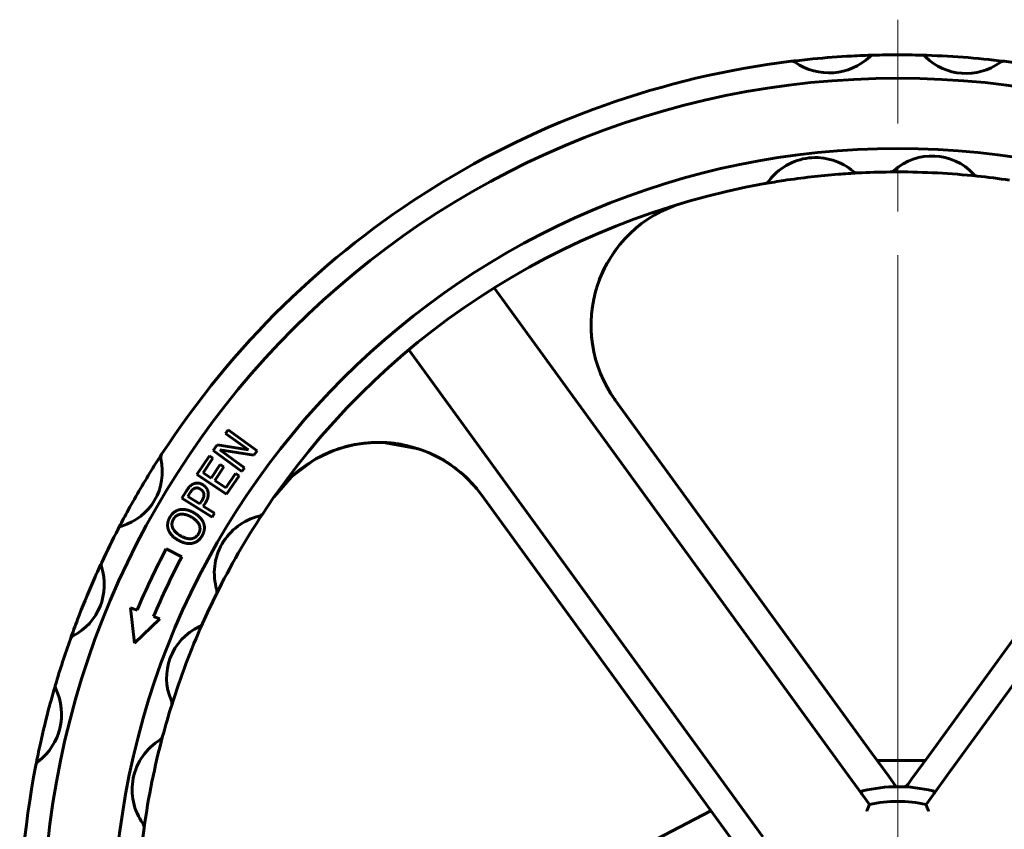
# Model space of a CAD drawing. Header units: millimetres. Extents: x -172 to 344, y 0 to 434.
# Tile 6 of 9: x 56 to 90, y 352 to 380. Entities that reach past the tile are written whole.
import ezdxf

# ---------------------------------------------------------------- set-up
doc = ezdxf.new("R2010")
doc.units = ezdxf.units.MM
doc.linetypes.add('K5LT_AXLED', pattern=[27.653843, 23.153843, -1.5, 1.5, -1.5])
doc.linetypes.add('K5LT_BASIC', pattern=[0])
doc.layers.add('Системный слой (1)', color=7, linetype='Continuous', true_color=0x6c6c6c)

# ---------------------------------------------------------------- blocks, each defined once
blk = doc.blocks.new('U3')
at = {"layer": 'Системный слой (1)', "color": 143, "linetype": 'K5LT_BASIC', "lineweight": 60, "true_color": 0x33acca}
for p, q in [((76.56, 371.969), (76.302, 371.606)), ((76.302, 371.606), (76.083, 371.22)), ((76.083, 371.22), (75.903, 370.814)), ((75.619, 369.351), (75.625, 369.029)), ((75.625, 369.029), (75.654, 368.71)), ((75.654, 368.71), (75.699, 368.429)), ((75.699, 368.429), (75.706, 368.398)), ((75.706, 368.398), (75.707, 368.393))]:
    blk.add_line(p, q, dxfattribs=at)
blk = doc.blocks.new('U9')
at = {"layer": 'Системный слой (1)', "color": 143, "linetype": 'K5LT_BASIC', "lineweight": 60, "true_color": 0x33acca}
for p, q in [((66.938, 365.02), (66.832, 364.981)), ((66.991, 365.039), (66.938, 365.02)), ((67.017, 365.049), (66.991, 365.039)), ((67.031, 365.054), (67.017, 365.049)), ((67.037, 365.057), (67.031, 365.054)), ((67.04, 365.058), (67.037, 365.057)), ((67.042, 365.059), (67.04, 365.058)), ((67.043, 365.059), (67.042, 365.059)), ((67.046, 365.06), (67.043, 365.059)), ((67.048, 365.061), (67.046, 365.06)), ((67.049, 365.061), (67.048, 365.061)), ((67.05, 365.061), (67.049, 365.061)), ((67.051, 365.062), (67.05, 365.062)), ((67.05, 365.062), (67.05, 365.061)), ((67.052, 365.062), (67.051, 365.062)), ((67.051, 365.062), (67.051, 365.062)), ((67.053, 365.062), (67.052, 365.062)), ((67.055, 365.063), (67.053, 365.062)), ((67.557, 365.189), (67.055, 365.063)), ((67.926, 365.242), (67.557, 365.189)), ((68.112, 365.257), (67.926, 365.242)), ((68.205, 365.261), (68.112, 365.257)), ((68.251, 365.262), (68.205, 365.261)), ((68.275, 365.262), (68.251, 365.262)), ((68.286, 365.263), (68.275, 365.262)), ((68.292, 365.263), (68.286, 365.263)), ((68.296, 365.263), (68.292, 365.263)), ((68.305, 365.263), (68.296, 365.263)), ((68.322, 365.263), (68.305, 365.263)), ((68.526, 365.259), (68.322, 365.263)), ((69.729, 365.043), (68.526, 365.259)), ((66.159, 364.665), (65.382, 364.085)), ((66.218, 364.697), (66.159, 364.665)), ((66.622, 364.899), (66.218, 364.697)), ((66.832, 364.981), (66.622, 364.899)), ((70.349, 364.782), (70.347, 364.783)), ((70.347, 364.783), (70.347, 364.783)), ((70.351, 364.782), (70.349, 364.782)), ((70.351, 364.781), (70.351, 364.782)), ((70.352, 364.781), (70.351, 364.781)), ((70.353, 364.78), (70.352, 364.781)), ((70.352, 364.781), (70.352, 364.781)), ((70.354, 364.78), (70.353, 364.78)), ((70.353, 364.78), (70.353, 364.78)), ((70.353, 364.78), (70.353, 364.78)), ((70.353, 364.78), (70.353, 364.78)), ((70.355, 364.779), (70.354, 364.78)), ((70.356, 364.779), (70.355, 364.779)), ((70.361, 364.776), (70.356, 364.779)), ((70.371, 364.771), (70.361, 364.776)), ((70.379, 364.767), (70.371, 364.771)), ((70.385, 364.764), (70.379, 364.767)), ((70.397, 364.758), (70.385, 364.764)), ((70.421, 364.744), (70.397, 364.758)), ((70.852, 364.478), (70.421, 364.744)), ((71.31, 364.11), (70.852, 364.478)), ((65.382, 364.085), (64.797, 363.409)), ((71.713, 363.685), (71.31, 364.11)), ((64.797, 363.408), (64.796, 363.407)), ((64.797, 363.409), (64.797, 363.409)), ((64.797, 363.409), (64.797, 363.408)), ((64.797, 363.408), (64.797, 363.408))]:
    blk.add_line(p, q, dxfattribs=at)
blk = doc.blocks.new('U10')
at = {"layer": 'Системный слой (1)', "color": 143, "linetype": 'K5LT_BASIC', "lineweight": 60, "true_color": 0x33acca}
for p, q in [((76.017, 371.085), (76.053, 371.161)), ((76.053, 371.161), (76.091, 371.237)), ((76.091, 371.237), (76.129, 371.311)), ((75.64, 368.83), (75.639, 368.834))]:
    blk.add_line(p, q, dxfattribs=at)
blk = doc.blocks.new('U34')
at = {"layer": 'Системный слой (1)', "color": 143, "linetype": 'K5LT_BASIC', "lineweight": 60, "true_color": 0x33acca}
for p, q in [((85.39, 354.402), (86.099, 354.402)), ((86.099, 354.402), (87.042, 354.402))]:
    blk.add_line(p, q, dxfattribs=at)
blk = doc.blocks.new('U43')
at = {"layer": 'Системный слой (1)', "color": 30, "linetype": 'K5LT_AXLED', "lineweight": 18, "true_color": 0xff8000}
blk.add_line((86.099, 348.502), (86.099, 379.702), dxfattribs=at)

msp = doc.modelspace()

# ---------------------------------------------------------------- linework, layer by layer
at = {"layer": 'Системный слой (1)', "color": 143, "linetype": 'K5LT_BASIC', "lineweight": 60, "true_color": 0x33acca}
for p, q in [((84.7266, 374.4656), (84.732, 374.4659)), ((81.5567, 374.1019), (81.569, 374.1041)), ((84.3988, 353.9049), (72.3099, 370.5438)), ((99.8889, 370.5438), (87.8, 353.9049)), ((69.3974, 368.4278), (81.4863, 351.7889)), ((85.2033, 354.6593), (76.4489, 366.7087)), ((95.9412, 366.6512), (87.1481, 354.5485)), ((63.1323, 365.5722), (63.2214, 365.6945)), ((63.2214, 365.6945), (64.2077, 364.9766)), ((63.9133, 365.0038), (63.1323, 365.5722)), ((62.7076, 364.9887), (62.8432, 365.175)), ((62.8432, 365.175), (63.9133, 365.0038)), ((64.1007, 364.8295), (62.9325, 365.0121)), ((62.9325, 365.0121), (63.783, 364.3931)), ((62.154, 364.1716), (62.5796, 364.8051)), ((62.6995, 364.7246), (62.3642, 364.2257)), ((62.5796, 364.8051), (62.6995, 364.7246)), ((63.694, 364.2708), (62.7076, 364.9887)), ((64.2077, 364.9766), (64.1007, 364.8295)), ((62.6416, 364.0393), (62.9542, 364.5046)), ((63.074, 364.4241), (62.7614, 363.9588)), ((62.9542, 364.5046), (63.074, 364.4241)), ((63.783, 364.3931), (63.694, 364.2708)), ((63.1667, 363.4912), (62.154, 364.1716)), ((62.3642, 364.2257), (62.6416, 364.0393)), ((63.1373, 363.7063), (63.4725, 364.2052)), ((63.5923, 364.1247), (63.1667, 363.4912)), ((63.4725, 364.2052), (63.5923, 364.1247)), ((62.7614, 363.9588), (63.1373, 363.7063)), ((61.6384, 363.3537), (61.8005, 363.6137)), ((62.6736, 362.7082), (61.6384, 363.3537)), ((61.9144, 363.5311), (61.8433, 363.417)), ((61.8433, 363.417), (62.2561, 363.1596)), ((71.8796, 363.4704), (80.6728, 351.3677)), ((62.2561, 363.1596), (62.3147, 363.2536)), ((62.4462, 363.203), (62.3735, 363.0864)), ((62.3735, 363.0864), (62.7594, 362.8458)), ((62.7594, 362.8458), (62.6736, 362.7082)), ((61.1063, 361.6325), (61.6375, 361.3534)), ((60.0174, 358.4044), (59.8884, 359.6118)), ((59.8884, 359.6118), (60.1094, 359.5279)), ((60.6705, 359.3147), (60.8912, 359.2309)), ((60.8912, 359.2309), (60.0174, 358.4044)), ((85.7784, 353.8678), (85.2033, 354.6593)), ((87.1481, 354.5485), (86.573, 353.7569)), ((84.8931, 353.2246), (84.3988, 353.9049)), ((87.8, 353.9049), (87.3057, 353.2246)), ((86.0444, 353.5016), (85.7784, 353.8678)), ((86.4537, 353.5927), (86.4452, 353.581)), ((86.573, 353.7569), (86.4537, 353.5927)), ((85.1314, 352.8965), (84.8931, 353.2246)), ((87.3057, 353.2246), (87.0674, 352.8965)), ((79.7171, 352.6831), (73.5994, 349.5019))]:
    msp.add_line(p, q, dxfattribs=at)
at = {"layer": 'Системный слой (1)', "color": 30, "linetype": 'K5LT_AXLED', "lineweight": 18, "true_color": 0xff8000}
msp.add_line((86.0994, 351.4019), (86.0994, 356.4019), dxfattribs=at)
at = {"layer": 'Системный слой (1)', "color": 143, "linetype": 'K5LT_BASIC', "lineweight": 60, "true_color": 0x33acca}
for centre, radius, start, end in [((86.0994, 348.5019), 30, 93.01149, 95.54023), ((86.0994, 348.5019), 30, 91.57778, 93.01149), ((85.2789, 378.2906), 0.2, 91.57778, 133.25247), ((86.0994, 348.5019), 30, 90, 91.57778), ((86.0994, 348.5019), 30, 88.445, 90), ((86.0994, 348.5019), 30, 83.03153, 88.445), ((86.9081, 378.2909), 0.2, 45.45984, 88.445), ((86.9081, 378.2909), 0.2, 45.45984, 88.445), ((86.0994, 348.5019), 30, 96.97395, 146.96572), ((86.0994, 348.5019), 30, 95.54023, 96.97395), ((82.4812, 378.0814), 0.2, 55.29926, 96.97395), ((82.4812, 378.0814), 0.2, 55.29926, 96.97395), ((83.7508, 379.9149), 2.0302, 235.29926, 313.25247), ((88.4349, 379.8424), 1.9767, 225.45984, 306.01669), ((89.7149, 378.0817), 0.2, 83.03153, 126.01669), ((86.0994, 348.5019), 30, 80.6096, 83.03153), ((86.0994, 348.5019), 29.2, 90, 180), ((86.0994, 348.5019), 29.2, 180, 90), ((86.0994, 348.5019), 26.8, 90, 180), ((86.0994, 348.5019), 26.8, 180, 90), ((83.2931, 372.986), 2.005, 49.61683, 143.46037), ((87.2655, 373.1187), 1.9291, 42.56209, 132.01382), ((86.0994, 348.5019), 26, 94.47409, 98.60311), ((86.0994, 348.5019), 26, 93.0143, 94.47409), ((84.7217, 374.6656), 0.2, 229.61683, 273.0143), ((84.7217, 374.6656), 0.2, 229.61683, 273.0143), ((86.0994, 348.5019), 26, 90.56623, 93.0143), ((85.8405, 374.7006), 0.2, 270.56623, 312.01382), ((86.0994, 348.5019), 26, 90, 90.56623), ((86.0994, 348.5019), 26, 84.00969, 90), ((88.8337, 374.5588), 0.2, 222.56209, 264.00969), ((88.8337, 374.5588), 0.2, 222.56209, 264.00969), ((86.0994, 348.5019), 26, 100.06289, 146.56776), ((81.5215, 374.2988), 0.2, 280.06289, 323.46037), ((86.0994, 348.5019), 26, 98.60311, 100.06216), ((86.0994, 348.5019), 26, 81.55484, 84.00969), ((79.9681, 369.2655), 4.35, 106.45131, 216), ((68.3604, 360.9136), 4.35, 36, 145.02012), ((59.0355, 364.2612), 1.9372, 286.43548, 13.13984), ((86.0994, 348.5019), 30, 146.96572, 148.20314), ((61.1168, 364.7471), 0.2, 146.96572, 193.13984), ((86.0994, 348.5019), 30, 148.20314, 151.37217), ((86.0994, 348.5019), 30, 151.37217, 152.6096), ((64.7435, 360.8013), 1.9953, 103.40612, 196.71648), ((86.0994, 348.5019), 26, 146.56776, 153.55484), ((64.2345, 362.9368), 0.2, 283.40612, 326.56776), ((59.6402, 362.2114), 0.2, 106.43548, 152.6096), ((59.6402, 362.2114), 0.2, 106.43548, 152.6096), ((86.0994, 348.5019), 30, 152.6096, 155.03153), ((86.0994, 348.5019), 28.2324, 152.28389, 156.98793), ((86.0994, 348.5019), 27.6324, 152.28389, 156.96391), ((57.0145, 360.4078), 1.9767, 297.45984, 18.01669), ((86.0994, 348.5019), 30, 155.03153, 156.40337), ((59.0845, 361.081), 0.2, 155.03153, 198.01669), ((86.0994, 348.5019), 30, 156.40337, 159.07316), ((86.0994, 348.5019), 26, 153.55484, 156.00969), ((62.641, 360.1698), 0.2, 333.55484, 16.71648), ((60.3898, 359.4213), 0.3, 156.98793, 159.1988), ((86.0994, 348.5019), 30, 159.07316, 160.445), ((63.0477, 357.2179), 1.9291, 114.56209, 204.01382), ((86.0994, 348.5019), 26, 156.00969, 162.56623), ((62.1627, 359.1543), 0.2, 294.56209, 336.00969), ((62.1627, 359.1543), 0.2, 315.27653, 336.00969), ((58.0183, 358.4763), 0.2, 117.45984, 160.445), ((86.0994, 348.5019), 30, 160.445, 163.57778), ((86.0994, 348.5019), 30, 163.57778, 165.01149), ((57.5151, 356.9267), 0.2, 163.57778, 205.25247), ((55.4981, 355.9753), 2.0302, 307.29926, 25.25247), ((57.5151, 356.9267), 0.2, 184.42843, 205.25247), ((86.0994, 348.5019), 30, 165.01149, 167.54023), ((86.0994, 348.5019), 26, 162.56623, 165.0143), ((61.1029, 356.3515), 0.2, 342.56623, 24.01382), ((61.1029, 356.3515), 0.2, 3.28066, 24.01382), ((86.0994, 348.5019), 30, 167.54023, 168.97395), ((61.9464, 353.3989), 2.005, 121.61683, 215.46037), ((86.0994, 348.5019), 26, 165.0143, 172.06289), ((60.7905, 355.2766), 0.2, 301.61683, 345.0143), ((86.0994, 348.5019), 30, 168.97395, 218.96572), ((56.8495, 354.2013), 0.2, 127.29926, 168.97395), ((56.8495, 354.2013), 0.2, 148.1499, 168.97395), ((86.2834, 353.6986), 0.2, 267.97258, 324), ((86.0994, 348.5019), 5, 76.19304, 103.80696), ((86.0994, 348.5019), 4.5, 77.57818, 102.42182), ((60.1504, 352.1197), 0.2, 352.06289, 35.46037), ((86.0994, 348.5019), 26, 172.06289, 218.56776)]:
    msp.add_arc(centre, radius, start, end, dxfattribs=at)
for points, knots in [([(76.4489, 366.7087), (76.4044, 366.7699), (76.3616, 366.8323), (76.2792, 366.9593), (76.2397, 367.0239), (76.1642, 367.1551), (76.1281, 367.2217), (76.0909, 367.2949), (76.088, 367.3006), (76.082, 367.3125), (76.0789, 367.3186), (76.0731, 367.3303), (76.0704, 367.3358), (76.0652, 367.3463), (76.0628, 367.3513), (76.0582, 367.3608), (76.056, 367.3653), (76.0519, 367.3738), (76.0499, 367.3779), (76.0462, 367.3856), (76.0445, 367.3892), (76.0412, 367.3962), (76.0396, 367.3995), (76.0367, 367.4057), (76.0353, 367.4087), (76.0326, 367.4143), (76.0314, 367.417), (76.029, 367.422), (76.0279, 367.4244), (76.0258, 367.429), (76.0248, 367.4312), (76.0229, 367.4353), (76.022, 367.4372), (76.0202, 367.4409), (76.0194, 367.4427), (76.0179, 367.446), (76.0172, 367.4476), (76.0162, 367.4497), (76.016, 367.4502), (76.0157, 367.4507)], [0, 0, 0, 0, 4.7414457, 4.7414457, 9.4828914, 9.4828914, 14.224337, 14.224337, 14.6259768, 14.6259768, 15.0551686, 15.0551686, 15.4413756, 15.4413756, 15.788903, 15.788903, 16.1016247, 16.1016247, 16.3830264, 16.3830264, 16.6362451, 16.6362451, 16.8641032, 16.8641032, 17.0691408, 17.0691408, 17.2536433, 17.2536433, 17.4196674, 17.4196674, 17.5690638, 17.5690638, 17.7034977, 17.7034977, 17.8244677, 17.8244677, 17.9333223, 17.9333223, 17.9689139, 17.9689139, 17.9689139, 17.9689139]), ([(66.4421, 364.8177), (66.4529, 364.823), (66.4638, 364.8283), (66.5683, 364.8787), (66.6641, 364.9195), (66.8325, 364.9878), (66.906, 365.0138), (67.1552, 365.0969), (67.3342, 365.1441), (67.7005, 365.2165), (67.888, 365.2412), (68.1579, 365.2592), (68.24, 365.2631), (68.3494, 365.2633), (68.3769, 365.2641), (68.4842, 365.2612), (68.5641, 365.2598), (68.6536, 365.2541), (68.6635, 365.2534), (68.7472, 365.2475), (68.8209, 365.2403), (68.9243, 365.2276), (68.9544, 365.2235), (68.9968, 365.2174), (69.0091, 365.2155), (69.0265, 365.2128), (69.0315, 365.212), (69.0387, 365.2109), (69.0407, 365.2106), (69.0437, 365.2101), (69.0445, 365.21), (69.0462, 365.2097), (69.0471, 365.2096), (69.0485, 365.2094), (69.049, 365.2093), (69.0505, 365.209), (69.0515, 365.2089), (69.0542, 365.2084), (69.0561, 365.2081), (69.0615, 365.2072), (69.0651, 365.2066), (69.0759, 365.2049), (69.083, 365.2037), (69.109, 365.1992), (69.1278, 365.1959), (69.1465, 365.1924)], [12.7445588, 12.7445588, 12.7445588, 12.7445588, 12.9546664, 12.9546664, 14.7713412, 14.7713412, 16.131414, 16.131414, 19.3635336, 19.3635336, 22.6741863, 22.6741863, 24.118653, 24.118653, 24.6030652, 24.6030652, 26.0114874, 26.0114874, 26.1867754, 26.1867754, 27.4936505, 27.4936505, 28.0305373, 28.0305373, 28.2510997, 28.2510997, 28.3417105, 28.3417105, 28.378935, 28.378935, 28.3942274, 28.3942274, 28.4095199, 28.4095199, 28.419375, 28.419375, 28.4363667, 28.4363667, 28.4689907, 28.4689907, 28.5335589, 28.5335589, 28.6623556, 28.6623556, 29, 29, 29, 29]), ([(70.0809, 364.9083), (70.0824, 364.9076), (70.0839, 364.907), (70.0881, 364.9052), (70.0908, 364.904), (70.0959, 364.9018), (70.0983, 364.9007), (70.103, 364.8987), (70.1052, 364.8978), (70.1094, 364.8959), (70.1114, 364.895), (70.1152, 364.8934), (70.117, 364.8926), (70.1205, 364.891), (70.1221, 364.8903), (70.1253, 364.8889), (70.1268, 364.8882), (70.1297, 364.8869), (70.131, 364.8863), (70.1336, 364.8852), (70.1349, 364.8846), (70.1374, 364.8835), (70.1386, 364.883), (70.1405, 364.8821), (70.1412, 364.8818), (70.1427, 364.8811), (70.1436, 364.8807), (70.1463, 364.8795), (70.148, 364.8787), (70.1531, 364.8764), (70.1565, 364.8749), (70.1667, 364.8703), (70.1735, 364.8672), (70.1938, 364.8578), (70.2073, 364.8515), (70.2475, 364.8325), (70.2742, 364.8196), (70.3413, 364.7862), (70.3813, 364.7649), (70.4337, 364.7375), (70.4458, 364.7308), (70.5157, 364.6924), (70.5725, 364.6591), (70.6701, 364.6005), (70.7105, 364.5746), (70.8457, 364.486), (70.9382, 364.42), (71.0278, 364.3505)], [9.9349958, 9.9349958, 9.9349958, 9.9349958, 10.0159627, 10.0159627, 10.1588814, 10.1588814, 10.2888074, 10.2888074, 10.4069221, 10.4069221, 10.514299, 10.514299, 10.6119144, 10.6119144, 10.7006556, 10.7006556, 10.7813295, 10.7813295, 10.8546694, 10.8546694, 10.921342, 10.921342, 10.9880146, 10.9880146, 11.0237667, 11.0237667, 11.0720803, 11.0720803, 11.1648424, 11.1648424, 11.348434, 11.348434, 11.714651, 11.714651, 12.4451525, 12.4451525, 13.9022904, 13.9022904, 16.1278388, 16.1278388, 16.8088359, 16.8088359, 20.0474733, 20.0474733, 22.4088359, 22.4088359, 28, 28, 28, 28]), ([(84.9062, 353.3574), (84.8886, 353.3531), (84.8739, 353.3484), (84.8543, 353.3376), (84.848, 353.3319), (84.8418, 353.3183), (84.8416, 353.3108), (84.8467, 353.2927), (84.8524, 353.2822), (84.8625, 353.2668), (84.8656, 353.2624), (84.8688, 353.258)], [0.00042724, 0.00042724, 0.00042724, 0.00042724, 0.03252885, 0.03252885, 0.05844422, 0.05844422, 0.08305158, 0.08305158, 0.11094162, 0.11094162, 0.12154514, 0.12154514, 0.12154514, 0.12154514]), ([(87.33, 353.258), (87.3334, 353.2627), (87.3366, 353.2672), (87.3475, 353.2838), (87.3534, 353.2952), (87.3574, 353.3138), (87.3565, 353.3211), (87.349, 353.3337), (87.3427, 353.3388), (87.3237, 353.3488), (87.3095, 353.3533), (87.2927, 353.3574)], [0.26120985, 0.26120985, 0.26120985, 0.26120985, 0.27213363, 0.27213363, 0.30273674, 0.30273674, 0.32763859, 0.32763859, 0.35165235, 0.35165235, 0.3825611, 0.3825611, 0.3825611, 0.3825611]), ([(85.0479, 352.6713), (85.048, 352.6716), (85.0481, 352.672), (85.0554, 352.692), (85.0625, 352.7117), (85.0765, 352.7496), (85.0832, 352.7679), (85.0984, 352.8089), (85.1066, 352.8307), (85.1191, 352.864), (85.1238, 352.8764), (85.1299, 352.8925), (85.1314, 352.8965), (85.1314, 352.8965)], [-0.00053974, -0.00053974, -0.00053974, -0.00053974, 0, 0, 0.0314048, 0.0314048, 0.06211351, 0.06211351, 0.10447717, 0.10447717, 0.14037713, 0.14037713, 0.17355906, 0.17355906, 0.17355906, 0.17355906]), ([(87.0674, 352.8965), (87.0674, 352.8965), (87.0689, 352.8925), (87.075, 352.8764), (87.0797, 352.864), (87.0922, 352.8307), (87.1004, 352.8089), (87.1156, 352.7679), (87.1224, 352.7496), (87.1363, 352.7117), (87.1435, 352.692), (87.1507, 352.672), (87.1509, 352.6716), (87.151, 352.6713)], [0, 0, 0, 0, 0.0329948, 0.0329948, 0.06869231, 0.06869231, 0.11081706, 0.11081706, 0.1413526, 0.1413526, 0.1725803, 0.1725803, 0.173117, 0.173117, 0.173117, 0.173117])]:
    msp.add_open_spline(points, degree=3, knots=knots, dxfattribs=at)
for points in [[(61.8005, 363.6137), (61.8581, 363.706), (61.9688, 363.8164), (62.0341, 363.8444)], [(62.069, 363.691), (62.0267, 363.6719), (61.9547, 363.5957), (61.9144, 363.5311)], [(62.0341, 363.8444), (62.1096, 363.8777), (62.2721, 363.8673), (62.3585, 363.8134)], [(62.2732, 363.6674), (62.2195, 363.7009), (62.1177, 363.7131), (62.069, 363.691)], [(62.3901, 363.5129), (62.3785, 363.5633), (62.3227, 363.6365), (62.2732, 363.6674)], [(62.3585, 363.8134), (62.4256, 363.7716), (62.5166, 363.6485), (62.5319, 363.5795)], [(62.3147, 363.2536), (62.367, 363.3375), (62.4045, 363.4574), (62.3901, 363.5129)], [(62.5319, 363.5795), (62.5512, 363.4929), (62.5153, 363.3137), (62.4462, 363.203)], [(61.1784, 362.2838), (61.1433, 362.3858), (61.1689, 362.6001), (61.2297, 362.7065)], [(61.2297, 362.7065), (61.2915, 362.8147), (61.4661, 362.9449), (61.5682, 362.9663)], [(61.5959, 362.8093), (61.5169, 362.7987), (61.3943, 362.7116), (61.3521, 362.6377)], [(61.5682, 362.9663), (61.673, 362.9862), (61.9172, 362.9355), (62.0494, 362.8599)], [(61.9656, 362.7131), (61.8609, 362.773), (61.6726, 362.8201), (61.5959, 362.8093)], [(62.2123, 362.1464), (62.2962, 362.2932), (62.1742, 362.594), (61.9656, 362.7131)], [(62.0494, 362.8599), (62.1782, 362.7864), (62.3496, 362.602), (62.3846, 362.5)], [(61.3521, 362.6377), (61.3085, 362.5613), (61.296, 362.4159), (61.3276, 362.3397)], [(61.3276, 362.3397), (61.3577, 362.2668), (61.4953, 362.129), (61.5983, 362.0701)], [(62.3846, 362.5), (62.4212, 362.3926), (62.393, 362.1798), (62.3337, 362.0759)], [(61.5145, 361.9233), (61.3814, 361.9993), (61.2166, 362.1812), (61.1784, 362.2838)], [(61.5983, 362.0701), (61.8069, 361.951), (62.1285, 361.9996), (62.2123, 362.1464)], [(62.3337, 362.0759), (62.2724, 361.9686), (62.1014, 361.8386), (61.9943, 361.8166)], [(61.9943, 361.8166), (61.8891, 361.7959), (61.645, 361.8488), (61.5145, 361.9233)]]:
    msp.add_open_spline(points, degree=2, dxfattribs=at)

# ---------------------------------------------------------------- block references
at = {"layer": 'Системный слой (1)'}
for name in ['U43', 'U3', 'U10', 'U9', 'U34']:
    msp.add_blockref(name, (0, 0), dxfattribs=at)

doc.saveas('drawing.dxf')
